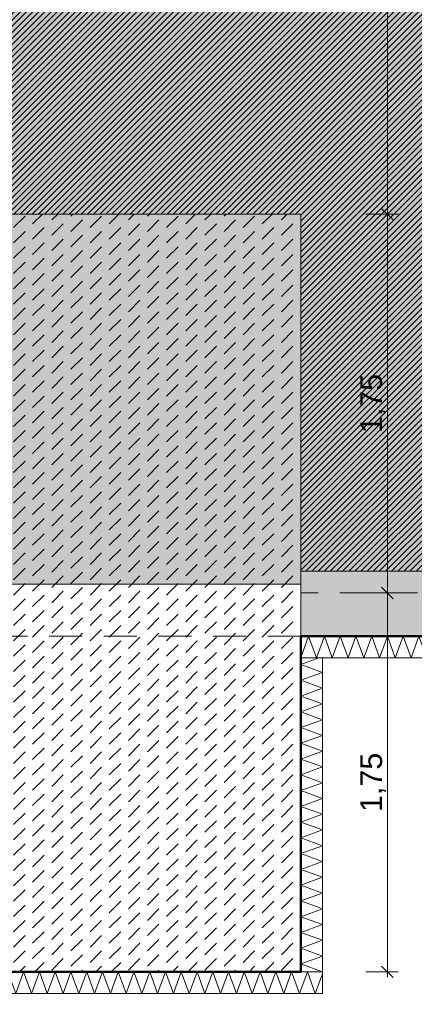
# Model space of a CAD drawing. Header units: metres. Extents: x -273 to 6, y -183 to 13.
# Tile 121 of 256: x -114.17 to -112.35, y -41.35 to -36.8. Entities that reach past the tile are written whole.
import ezdxf

# ---------------------------------------------------------------- set-up
doc = ezdxf.new("R2010")
doc.units = ezdxf.units.M
doc.header["$LTSCALE"] = 0.05
doc.header["$PDMODE"] = 1
doc.header["$PDSIZE"] = -2
doc.linetypes.add('ISO-02 Strichlinie', pattern=[3.81, 3.048, -0.762])
doc.linetypes.add('Linienart-53', pattern=[5.291531, 3.175, -1.058062, 0.352704, -0.705764])
doc.layers.get('0').update_dxf_attribs({"lineweight": 25})
for name, color, linetype, lineweight, true_color in [('00 -Bauelemente -Beton unbewehrt', 7, 'Continuous', 9, 0xf7e06e), ('00 -Bauelemente -Dämmung innen', 7, 'Continuous', 9, 0xff7fe6), ('30 -32 Gründung- 2 Flachgründungen u. Bodenplatten', 7, 'Continuous', 9, 0xff6633), ('30 -32 Gründung-4 Frostschürze', 7, 'Continuous', 9, 0x66aaff), ('70 -72 Beschriftung- 1 Beschriftung allgemein', 7, 'Continuous', 9, 0xff6633), ('70 -76 Bemaßung- 2 Allgemein', 7, 'Continuous', 5, 0x6666cc)]:
    doc.layers.add(name, color=color, linetype=linetype, lineweight=lineweight, true_color=true_color)
doc.layers.add('70 -71 Achsen- 1 Gebäudeachsen', color=7, linetype='Linienart-53', lineweight=18)
doc.layers.add('Keine', color=7, linetype='Continuous', lineweight=9)
doc.styles.add('Arial', font='arial.ttf')
doc.dimstyles.new('k+k_klein', dxfattribs={"dimtxt": 0.100689, "dimasz": 0.05302, "dimexe": 0.05, "dimexo": 0.15, "dimgap": 0.005, "dimtad": 1, "dimdec": 3, "dimtxsty": 'Arial', "dimblk": 'VW_SLASH-2', "dimblk1": 'VW_SLASH-2', "dimblk2": 'VW_SLASH-2', "dimcen": 0, "dimdle": 0.025, "dimadec": 3, "dimazin": 0, "dimtfac": 0.75, "dimtdec": 3, "dimtix": 1, "dimtmove": 0, "dimatfit": 0, "dimldrblk": 'VW_FILLEDARROW', "dimfxl": 0.1, "dimfxlon": 1, "dimfrac": 2, "dimtolj": 1, "dimarcsym": 0})

# ---------------------------------------------------------------- blocks, each defined once
blk = doc.blocks.new('_Achsen (3D)')
at = {"layer": '70 -71 Achsen- 1 Gebäudeachsen', "transparency": 33554687}
blk.add_line((-179.668, -39.447), (3.826, -39.447), dxfattribs=at)
blk = doc.blocks.new('Gruppe-464')
at = {"color": 255, "linetype": 'Continuous', "lineweight": 5}
blk.add_wipeout([(-112.871, -39.747), (-108.771, -39.747), (-108.771, -39.647), (-112.871, -39.647)], dxfattribs=at).dxf.layer = '00 -Bauelemente -Dämmung innen'
blk = doc.blocks.new('Gruppe-465')
at = {"layer": '00 -Bauelemente -Dämmung innen', "color": 7, "transparency": 33554687, "flags": 128}
blk.add_lwpolyline([(-112.871, -39.747), (-112.8346, -39.647), (-112.7982, -39.747), (-112.7618, -39.647), (-112.7254, -39.747), (-112.689, -39.647), (-112.6526, -39.747), (-112.6162, -39.647), (-112.5798, -39.747), (-112.5434, -39.647), (-112.507, -39.747), (-112.4706, -39.647), (-112.4342, -39.747), (-112.3978, -39.647), (-112.3614, -39.747), (-112.325, -39.647), (-112.2886, -39.747), (-112.2523, -39.647), (-112.2159, -39.747), (-112.1795, -39.647), (-112.1431, -39.747), (-112.1067, -39.647), (-112.0703, -39.747), (-112.0339, -39.647), (-111.9975, -39.747), (-111.9611, -39.647), (-111.9247, -39.747), (-111.8883, -39.647), (-111.8519, -39.747), (-111.8155, -39.647), (-111.7791, -39.747), (-111.7427, -39.647), (-111.7063, -39.747), (-111.6699, -39.647), (-111.6335, -39.747), (-111.5971, -39.647), (-111.5607, -39.747), (-111.5243, -39.647), (-111.4879, -39.747), (-111.4515, -39.647), (-111.4151, -39.747), (-111.3787, -39.647), (-111.3423, -39.747), (-111.3059, -39.647), (-111.2695, -39.747), (-111.2331, -39.647), (-111.1967, -39.747), (-111.1603, -39.647), (-111.1239, -39.747), (-111.0875, -39.647), (-111.0511, -39.747), (-111.0148, -39.647), (-110.9784, -39.747), (-110.942, -39.647), (-110.9056, -39.747), (-110.8692, -39.647), (-110.8328, -39.747), (-110.7964, -39.647), (-110.76, -39.747), (-110.7236, -39.647), (-110.6872, -39.747), (-110.6508, -39.647), (-110.6144, -39.747), (-110.578, -39.647), (-110.5416, -39.747), (-110.5052, -39.647), (-110.4688, -39.747), (-110.4324, -39.647), (-110.396, -39.747), (-110.3596, -39.647), (-110.3232, -39.747), (-110.2868, -39.647), (-110.2504, -39.747), (-110.214, -39.647), (-110.1776, -39.747), (-110.1412, -39.647), (-110.1048, -39.747), (-110.0684, -39.647), (-110.032, -39.747), (-109.9956, -39.647), (-109.9592, -39.747), (-109.9228, -39.647), (-109.8864, -39.747), (-109.85, -39.647), (-109.8136, -39.747), (-109.7773, -39.647), (-109.7409, -39.747), (-109.7045, -39.647), (-109.6681, -39.747), (-109.6317, -39.647), (-109.5953, -39.747), (-109.5589, -39.647), (-109.5225, -39.747), (-109.4861, -39.647), (-109.4497, -39.747), (-109.4133, -39.647), (-109.3769, -39.747), (-109.3405, -39.647), (-109.3041, -39.747), (-109.2677, -39.647), (-109.2313, -39.747), (-109.1949, -39.647), (-109.1585, -39.747), (-109.1221, -39.647), (-109.0857, -39.747), (-109.0493, -39.647), (-109.0129, -39.747), (-108.9765, -39.647), (-108.9401, -39.747), (-108.9037, -39.647), (-108.8673, -39.747), (-108.8309, -39.647), (-108.7945, -39.747), (-108.771, -39.6824)], dxfattribs=at)
blk = doc.blocks.new('Gruppe-466')
at = {"layer": '00 -Bauelemente -Dämmung innen', "color": 7, "linetype": 'Continuous', "lineweight": 9, "transparency": 33554687}
blk.add_line((-112.871, -39.647), (-112.871, -39.747), dxfattribs=at)
blk = doc.blocks.new('Gruppe-467')
at = {"layer": '00 -Bauelemente -Dämmung innen', "color": 7, "linetype": 'Continuous', "lineweight": 9, "transparency": 33554687}
blk.add_line((-108.771, -39.747), (-108.771, -39.647), dxfattribs=at)
blk = doc.blocks.new('Gruppe-468')
at = {"color": 7, "transparency": 33554687}
for name in ['Gruppe-466', 'Gruppe-467']:
    blk.add_blockref(name, (0, 0), dxfattribs=at)
blk = doc.blocks.new('Gruppe-469')
at = {"layer": '00 -Bauelemente -Dämmung innen', "color": 7, "linetype": 'Continuous', "lineweight": 9, "transparency": 33554687}
blk.add_line((-108.771, -39.647), (-112.871, -39.647), dxfattribs=at)
blk = doc.blocks.new('Gruppe-470')
at = {"layer": '00 -Bauelemente -Dämmung innen', "color": 7, "linetype": 'Continuous', "lineweight": 9, "transparency": 33554687}
blk.add_line((-112.871, -39.747), (-108.771, -39.747), dxfattribs=at)
blk = doc.blocks.new('Gruppe-471')
at = {"color": 7, "transparency": 33554687}
for name in ['Gruppe-469', 'Gruppe-470']:
    blk.add_blockref(name, (0, 0), dxfattribs=at)
blk = doc.blocks.new('Gruppe-472')
at = {"layer": '00 -Bauelemente -Dämmung innen', "color": 7}
blk.add_blockref('Gruppe-464', (0, 0), dxfattribs=at)
at = {"color": 7, "transparency": 33554687}
for name in ['Gruppe-468', 'Gruppe-471']:
    blk.add_blockref(name, (0, 0), dxfattribs=at)
at = {"layer": '00 -Bauelemente -Dämmung innen', "color": 7, "transparency": 33554687}
blk.add_blockref('Gruppe-465', (0, 0), dxfattribs=at)
blk = doc.blocks.new('Gruppe-473')
at = {"layer": '00 -Bauelemente -Dämmung innen', "color": 7, "transparency": 33554687}
blk.add_blockref('Gruppe-472', (0, 0), dxfattribs=at)
at = {"layer": '00 -Bauelemente -Dämmung innen', "color": 0, "flags": 1}
for tag in ['prm0_value', 'prm1_value', 'prm2_value', 'prm3_value', 'prm4_value', 'prm5_value', 'prm6_value', 'IFC_UUID', 'instanceID', 'prm0_name', 'prm0_type', 'prm1_name', 'prm1_type', 'prm2_name', 'prm2_type', 'prm3_name', 'prm3_type', 'prm4_name', 'prm4_type', 'prm5_name', 'prm5_type', 'prm6_name', 'prm6_type']:
    blk.add_attdef(tag, (-112.871, -39.747), '', height=0.00018, dxfattribs=at)
blk = doc.blocks.new('Gruppe-1654')
at = {"color": 255, "linetype": 'Continuous', "lineweight": 5}
blk.add_wipeout([(-112.771, -41.197), (-112.771, -39.747), (-112.871, -39.747), (-112.871, -41.197)], dxfattribs=at).dxf.layer = '00 -Bauelemente -Dämmung innen'
blk = doc.blocks.new('Gruppe-1655')
at = {"layer": '00 -Bauelemente -Dämmung innen', "color": 7, "transparency": 33554687, "flags": 128}
blk.add_lwpolyline([(-112.771, -41.197), (-112.871, -41.1606), (-112.771, -41.1242), (-112.871, -41.0879), (-112.771, -41.0515), (-112.871, -41.0151), (-112.771, -40.9787), (-112.871, -40.9423), (-112.771, -40.9059), (-112.871, -40.8695), (-112.771, -40.8331), (-112.871, -40.7967), (-112.771, -40.7603), (-112.871, -40.7239), (-112.771, -40.6875), (-112.871, -40.6511), (-112.771, -40.6147), (-112.871, -40.5783), (-112.771, -40.5419), (-112.871, -40.5055), (-112.771, -40.4691), (-112.871, -40.4327), (-112.771, -40.3963), (-112.871, -40.3599), (-112.771, -40.3235), (-112.871, -40.2871), (-112.771, -40.2507), (-112.871, -40.2143), (-112.771, -40.1779), (-112.871, -40.1415), (-112.771, -40.1051), (-112.871, -40.0687), (-112.771, -40.0323), (-112.871, -39.9959), (-112.771, -39.9595), (-112.871, -39.9231), (-112.771, -39.8867), (-112.871, -39.8504), (-112.771, -39.814), (-112.871, -39.7776), (-112.7872, -39.747)], dxfattribs=at)
blk = doc.blocks.new('Gruppe-1656')
at = {"layer": '00 -Bauelemente -Dämmung innen', "color": 7, "linetype": 'Continuous', "lineweight": 9, "transparency": 33554687}
blk.add_line((-112.871, -41.197), (-112.771, -41.197), dxfattribs=at)
blk = doc.blocks.new('Gruppe-1657')
at = {"layer": '00 -Bauelemente -Dämmung innen', "color": 7, "linetype": 'Continuous', "lineweight": 9, "transparency": 33554687}
blk.add_line((-112.771, -39.747), (-112.871, -39.747), dxfattribs=at)
blk = doc.blocks.new('Gruppe-1658')
at = {"color": 7, "transparency": 33554687}
for name in ['Gruppe-1657', 'Gruppe-1656']:
    blk.add_blockref(name, (0, 0), dxfattribs=at)
blk = doc.blocks.new('Gruppe-1659')
at = {"layer": '00 -Bauelemente -Dämmung innen', "color": 7, "linetype": 'Continuous', "lineweight": 9, "transparency": 33554687}
blk.add_line((-112.871, -39.747), (-112.871, -41.197), dxfattribs=at)
blk = doc.blocks.new('Gruppe-1660')
at = {"layer": '00 -Bauelemente -Dämmung innen', "color": 7, "linetype": 'Continuous', "lineweight": 9, "transparency": 33554687}
blk.add_line((-112.771, -41.197), (-112.771, -39.747), dxfattribs=at)
blk = doc.blocks.new('Gruppe-1661')
at = {"color": 7, "transparency": 33554687}
for name in ['Gruppe-1659', 'Gruppe-1660']:
    blk.add_blockref(name, (0, 0), dxfattribs=at)
blk = doc.blocks.new('Gruppe-1662')
at = {"layer": '00 -Bauelemente -Dämmung innen', "color": 7}
blk.add_blockref('Gruppe-1654', (0, 0), dxfattribs=at)
at = {"color": 7, "transparency": 33554687}
for name in ['Gruppe-1658', 'Gruppe-1661']:
    blk.add_blockref(name, (0, 0), dxfattribs=at)
at = {"layer": '00 -Bauelemente -Dämmung innen', "color": 7, "transparency": 33554687}
blk.add_blockref('Gruppe-1655', (0, 0), dxfattribs=at)
blk = doc.blocks.new('Gruppe-1663')
at = {"layer": '00 -Bauelemente -Dämmung innen', "color": 7, "transparency": 33554687}
blk.add_blockref('Gruppe-1662', (0, 0), dxfattribs=at)
at = {"layer": '00 -Bauelemente -Dämmung innen', "color": 0, "flags": 1}
for tag in ['prm0_value', 'prm1_value', 'prm2_value', 'prm3_value', 'prm4_value', 'prm5_value', 'prm6_value', 'IFC_UUID', 'instanceID', 'prm0_name', 'prm0_type', 'prm1_name', 'prm1_type', 'prm2_name', 'prm2_type', 'prm3_name', 'prm3_type', 'prm4_name', 'prm4_type', 'prm5_name', 'prm5_type', 'prm6_name', 'prm6_type']:
    blk.add_attdef(tag, (-112.871, -41.197), '', height=0.00018, dxfattribs=at)
blk = doc.blocks.new('Gruppe-1664')
at = {"color": 255, "linetype": 'Continuous', "lineweight": 5}
blk.add_wipeout([(-116.371, -41.297), (-112.771, -41.297), (-112.771, -41.197), (-116.371, -41.197)], dxfattribs=at).dxf.layer = '00 -Bauelemente -Dämmung innen'
blk = doc.blocks.new('Gruppe-1665')
at = {"layer": '00 -Bauelemente -Dämmung innen', "color": 7, "transparency": 33554687, "flags": 128}
blk.add_lwpolyline([(-116.371, -41.297), (-116.3346, -41.197), (-116.2982, -41.297), (-116.2618, -41.197), (-116.2254, -41.297), (-116.189, -41.197), (-116.1526, -41.297), (-116.1162, -41.197), (-116.0798, -41.297), (-116.0434, -41.197), (-116.007, -41.297), (-115.9706, -41.197), (-115.9342, -41.297), (-115.8978, -41.197), (-115.8614, -41.297), (-115.825, -41.197), (-115.7886, -41.297), (-115.7523, -41.197), (-115.7159, -41.297), (-115.6795, -41.197), (-115.6431, -41.297), (-115.6067, -41.197), (-115.5703, -41.297), (-115.5339, -41.197), (-115.4975, -41.297), (-115.4611, -41.197), (-115.4247, -41.297), (-115.3883, -41.197), (-115.3519, -41.297), (-115.3155, -41.197), (-115.2791, -41.297), (-115.2427, -41.197), (-115.2063, -41.297), (-115.1699, -41.197), (-115.1335, -41.297), (-115.0971, -41.197), (-115.0607, -41.297), (-115.0243, -41.197), (-114.9879, -41.297), (-114.9515, -41.197), (-114.9151, -41.297), (-114.8787, -41.197), (-114.8423, -41.297), (-114.8059, -41.197), (-114.7695, -41.297), (-114.7331, -41.197), (-114.6967, -41.297), (-114.6603, -41.197), (-114.6239, -41.297), (-114.5875, -41.197), (-114.5511, -41.297), (-114.5148, -41.197), (-114.4784, -41.297), (-114.442, -41.197), (-114.4056, -41.297), (-114.3692, -41.197), (-114.3328, -41.297), (-114.2964, -41.197), (-114.26, -41.297), (-114.2236, -41.197), (-114.1872, -41.297), (-114.1508, -41.197), (-114.1144, -41.297), (-114.078, -41.197), (-114.0416, -41.297), (-114.0052, -41.197), (-113.9688, -41.297), (-113.9324, -41.197), (-113.896, -41.297), (-113.8596, -41.197), (-113.8232, -41.297), (-113.7868, -41.197), (-113.7504, -41.297), (-113.714, -41.197), (-113.6776, -41.297), (-113.6412, -41.197), (-113.6048, -41.297), (-113.5684, -41.197), (-113.532, -41.297), (-113.4956, -41.197), (-113.4592, -41.297), (-113.4228, -41.197), (-113.3864, -41.297), (-113.35, -41.197), (-113.3136, -41.297), (-113.2773, -41.197), (-113.2409, -41.297), (-113.2045, -41.197), (-113.1681, -41.297), (-113.1317, -41.197), (-113.0953, -41.297), (-113.0589, -41.197), (-113.0225, -41.297), (-112.9861, -41.197), (-112.9497, -41.297), (-112.9133, -41.197), (-112.8769, -41.297), (-112.8405, -41.197), (-112.8041, -41.297), (-112.771, -41.2061)], dxfattribs=at)
blk = doc.blocks.new('Gruppe-1666')
at = {"layer": '00 -Bauelemente -Dämmung innen', "color": 7, "linetype": 'Continuous', "lineweight": 9, "transparency": 33554687}
blk.add_line((-116.371, -41.197), (-116.371, -41.297), dxfattribs=at)
blk = doc.blocks.new('Gruppe-1667')
at = {"layer": '00 -Bauelemente -Dämmung innen', "color": 7, "linetype": 'Continuous', "lineweight": 9, "transparency": 33554687}
blk.add_line((-112.771, -41.297), (-112.771, -41.197), dxfattribs=at)
blk = doc.blocks.new('Gruppe-1668')
at = {"color": 7, "transparency": 33554687}
for name in ['Gruppe-1666', 'Gruppe-1667']:
    blk.add_blockref(name, (0, 0), dxfattribs=at)
blk = doc.blocks.new('Gruppe-1669')
at = {"layer": '00 -Bauelemente -Dämmung innen', "color": 7, "linetype": 'Continuous', "lineweight": 9, "transparency": 33554687}
blk.add_line((-112.771, -41.197), (-116.371, -41.197), dxfattribs=at)
blk = doc.blocks.new('Gruppe-1670')
at = {"layer": '00 -Bauelemente -Dämmung innen', "color": 7, "linetype": 'Continuous', "lineweight": 9, "transparency": 33554687}
blk.add_line((-116.371, -41.297), (-112.771, -41.297), dxfattribs=at)
blk = doc.blocks.new('Gruppe-1671')
at = {"color": 7, "transparency": 33554687}
for name in ['Gruppe-1669', 'Gruppe-1670']:
    blk.add_blockref(name, (0, 0), dxfattribs=at)
blk = doc.blocks.new('Gruppe-1672')
at = {"layer": '00 -Bauelemente -Dämmung innen', "color": 7}
blk.add_blockref('Gruppe-1664', (0, 0), dxfattribs=at)
at = {"color": 7, "transparency": 33554687}
for name in ['Gruppe-1668', 'Gruppe-1671']:
    blk.add_blockref(name, (0, 0), dxfattribs=at)
at = {"layer": '00 -Bauelemente -Dämmung innen', "color": 7, "transparency": 33554687}
blk.add_blockref('Gruppe-1665', (0, 0), dxfattribs=at)
blk = doc.blocks.new('Gruppe-1673')
at = {"layer": '00 -Bauelemente -Dämmung innen', "color": 7, "transparency": 33554687}
blk.add_blockref('Gruppe-1672', (0, 0), dxfattribs=at)
at = {"layer": '00 -Bauelemente -Dämmung innen', "color": 0, "flags": 1}
for tag in ['prm0_value', 'prm1_value', 'prm2_value', 'prm3_value', 'prm4_value', 'prm5_value', 'prm6_value', 'IFC_UUID', 'instanceID', 'prm0_name', 'prm0_type', 'prm1_name', 'prm1_type', 'prm2_name', 'prm2_type', 'prm3_name', 'prm3_type', 'prm4_name', 'prm4_type', 'prm5_name', 'prm5_type', 'prm6_name', 'prm6_type']:
    blk.add_attdef(tag, (-116.371, -41.297), '', height=0.00018, dxfattribs=at)
blk = doc.blocks.new('Gruppe-2111')
at = {"layer": '30 -32 Gründung- 2 Flachgründungen u. Bodenplatten', "flags": 128}
blk.add_lwpolyline([(-116.371, -37.697), (-112.871, -37.697), (-112.871, -41.197), (-116.371, -41.197)], close=True, dxfattribs=at)
at = {"color": 255}
for points in [[(-116.171, -38.0593), (-115.2426, -38.0593), (-115.2426, -37.897), (-116.171, -37.897)], [(-116.171, -38.6273), (-114.9249, -38.6273), (-114.9249, -38.1405), (-116.171, -38.1405)]]:
    blk.add_wipeout(points, dxfattribs=at).dxf.layer = '70 -72 Beschriftung- 1 Beschriftung allgemein'
at = {"layer": '70 -72 Beschriftung- 1 Beschriftung allgemein', "char_height": 0.100689, "attachment_point": 1, "line_spacing_factor": 0.970891, "style": 'Arial'}
for s, insert in [('EF 3,50/3,50m', (-116.171, -37.9241)), ('OK innen=-0,205m\\POK außen=-0,455m\\PUK=-1,455m', (-116.171, -38.1675))]:
    blk.add_mtext(s, dxfattribs=dict(at, insert=insert))
blk = doc.blocks.new('_FU_2D LP5 (2D)')
at = {"color": 255}
blk.add_wipeout([(-116.37099996, -37.69704198), (-112.87099996, -37.69704198), (-112.87099996, -41.19704198), (-116.37099996, -41.19704198)], dxfattribs=at).dxf.layer = '00 -Bauelemente -Beton unbewehrt'
at = {"layer": '00 -Bauelemente -Beton unbewehrt', "linetype": 'Continuous', "lineweight": 9}
h = blk.add_hatch(dxfattribs=at)
h.set_pattern_fill('Unbew_ Beton1 1mm SRF', style=0, pattern_type=2)
h.set_pattern_definition([(45, (0, 0), (0.088388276, 0.01767774), [0.075, -0.05])])
h.paths.add_polyline_path([(-116.37099996, -37.69704198), (-112.87099996, -37.69704198), (-112.87099996, -41.19704198), (-116.37099996, -41.19704198)])
at = {"layer": '70 -72 Beschriftung- 1 Beschriftung allgemein', "linetype": 'Continuous', "lineweight": 0, "transparency": 33554493}
blk.add_hatch(color=54, dxfattribs=at).paths.add_polyline_path([(-116.37099996, -37.69704198), (-112.87099996, -37.69704198), (-112.87099996, -39.40704198), (-116.37099996, -39.40704198)])
at = {"layer": '00 -Bauelemente -Beton unbewehrt', "flags": 128}
blk.add_lwpolyline([(-116.37099996, -37.69704198), (-112.87099996, -37.69704198), (-112.87099996, -41.19704198), (-116.37099996, -41.19704198)], close=True, dxfattribs=at)
at = {"layer": '70 -72 Beschriftung- 1 Beschriftung allgemein', "flags": 128}
blk.add_lwpolyline([(-116.37099996, -37.69704198), (-112.87099996, -37.69704198), (-112.87099996, -39.40704198), (-116.37099996, -39.40704198)], close=True, dxfattribs=at)
at = {"layer": '00 -Bauelemente -Dämmung innen', "color": 7}
blk.add_blockref('Gruppe-473', (0, 0), dxfattribs=at)
blk.add_blockref('Gruppe-1663', (0, 0), dxfattribs=at)
blk.add_blockref('Gruppe-1673', (0, 0), dxfattribs=at)
at = {"layer": '30 -32 Gründung- 2 Flachgründungen u. Bodenplatten', "color": 7}
blk.add_blockref('Gruppe-2111', (0, 0), dxfattribs=at)
at = {"layer": '30 -32 Gründung-4 Frostschürze', "linetype": 'Continuous', "lineweight": 0, "transparency": 33554534}
blk.add_hatch(color=161, dxfattribs=at).paths.add_polyline_path([(-108.77099996, -39.64704198), (-112.87099996, -39.64704198), (-112.87099996, -39.34704198), (-108.77099996, -39.34704198)])
at = {"layer": 'Keine', "linetype": 'Continuous', "lineweight": 0, "transparency": 33554511}
blk.add_hatch(color=43, dxfattribs=at).paths.add_polyline_path([(-159.62099996, -12.44704198), (-159.62099996, -39.34704198), (-154.37099996, -39.34704198), (-154.37099996, -37.69704198), (-150.87099996, -37.69704198), (-150.87099996, -39.34704198), (-146.77099996, -39.34704198), (-146.77099996, -37.69704198), (-143.27099996, -37.69704198), (-143.27099996, -39.34704198), (-139.17099996, -39.34704198), (-139.17099996, -37.69704198), (-135.67099996, -37.69704198), (-135.67099996, -39.34704198), (-131.57099996, -39.34704198), (-131.57099996, -37.69704198), (-128.07099996, -37.69704198), (-128.07099996, -39.34704198), (-123.97099996, -39.34704198), (-123.97099996, -37.69704198), (-120.47099996, -37.69704198), (-120.47099996, -39.34704198), (-116.37099996, -39.34704198), (-116.37099996, -37.69704198), (-112.87099996, -37.69704198), (-112.87099996, -39.34704198), (-108.77099996, -39.34704198), (-108.77099996, -37.69704198), (-105.27099996, -37.69704198), (-105.27099996, -39.34704198), (-100.02099996, -39.34704198), (-100.02099996, -12.44704198)])
at = {"layer": 'Keine', "linetype": 'Continuous', "lineweight": 18, "transparency": 33554511}
h = blk.add_hatch(dxfattribs=at)
h.set_pattern_fill('Schraffur rosa', color=211, style=0, pattern_type=2)
h.set_pattern_definition([(45, (-163.679892, -17.715123), (0.0141421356, -0.0141421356), [])])
h.paths.add_polyline_path([(-159.62099996, -12.44704198), (-159.62099996, -39.34704198), (-154.37099996, -39.34704198), (-154.37099996, -37.69704198), (-150.87099996, -37.69704198), (-150.87099996, -39.34704198), (-146.77099996, -39.34704198), (-146.77099996, -37.69704198), (-143.27099996, -37.69704198), (-143.27099996, -39.34704198), (-139.17099996, -39.34704198), (-139.17099996, -37.69704198), (-135.67099996, -37.69704198), (-135.67099996, -39.34704198), (-131.57099996, -39.34704198), (-131.57099996, -37.69704198), (-128.07099996, -37.69704198), (-128.07099996, -39.34704198), (-123.97099996, -39.34704198), (-123.97099996, -37.69704198), (-120.47099996, -37.69704198), (-120.47099996, -39.34704198), (-116.37099996, -39.34704198), (-116.37099996, -37.69704198), (-112.87099996, -37.69704198), (-112.87099996, -39.34704198), (-108.77099996, -39.34704198), (-108.77099996, -37.69704198), (-105.27099996, -37.69704198), (-105.27099996, -39.34704198), (-100.02099996, -39.34704198), (-100.02099996, -12.44704198)])
at = {"layer": '30 -32 Gründung- 2 Flachgründungen u. Bodenplatten', "linetype": 'ISO-02 Strichlinie'}
blk.add_line((-112.87099996, -39.64704198), (-116.37099996, -39.64704198), dxfattribs=at)
at = {"layer": '30 -32 Gründung-4 Frostschürze', "flags": 128}
blk.add_lwpolyline([(-108.77099996, -39.64704198), (-112.87099996, -39.64704198), (-112.87099996, -39.34704198), (-108.77099996, -39.34704198)], close=True, dxfattribs=at)
at = {"layer": '70 -72 Beschriftung- 1 Beschriftung allgemein', "color": 103, "lineweight": 50, "true_color": 0x66cc7f, "flags": 128}
blk.add_lwpolyline([(-116.37099996, -39.64704198), (-116.37099996, -41.19704198), (-112.87099996, -41.19704198), (-112.87099996, -39.64704198), (-108.77099996, -39.64704198), (-108.77099996, -41.19704198), (-105.27099996, -41.19704198), (-105.27099996, -39.64704198), (-100.02099996, -39.64704198), (-100.02099996, -40.04704198), (-98.82099996, -40.04704198), (-98.82099996, -34.39704198), (-75.67099996, -34.39704198)], dxfattribs=at)
at = {"layer": 'Keine', "flags": 128}
blk.add_lwpolyline([(-135.67099996, -39.34704198), (-131.57099996, -39.34704198), (-131.57099996, -37.69704198), (-128.07099996, -37.69704198), (-128.07099996, -39.34704198), (-123.97099996, -39.34704198), (-123.97099996, -37.69704198), (-120.47099996, -37.69704198), (-120.47099996, -39.34704198), (-116.37099996, -39.34704198), (-116.37099996, -37.69704198), (-112.87099996, -37.69704198), (-112.87099996, -39.34704198), (-108.77099996, -39.34704198), (-108.77099996, -37.69704198), (-105.27099996, -37.69704198), (-105.27099996, -39.34704198), (-100.02099996, -39.34704198), (-100.02099996, -12.44704198), (-159.62099996, -12.44704198)], dxfattribs=at)
blk.add_lwpolyline([(-135.67099996, -39.34704198), (-131.57099996, -39.34704198), (-131.57099996, -37.69704198), (-128.07099996, -37.69704198), (-128.07099996, -39.34704198), (-123.97099996, -39.34704198), (-123.97099996, -37.69704198), (-120.47099996, -37.69704198), (-120.47099996, -39.34704198), (-116.37099996, -39.34704198), (-116.37099996, -37.69704198), (-112.87099996, -37.69704198), (-112.87099996, -39.34704198), (-108.77099996, -39.34704198), (-108.77099996, -37.69704198), (-105.27099996, -37.69704198), (-105.27099996, -39.34704198), (-100.02099996, -39.34704198), (-100.02099996, -12.44704198), (-159.62099996, -12.44704198)], dxfattribs=at)
blk = doc.blocks.new('VW_SLASH-2')
at = {"color": 0, "linetype": 'ByBlock', "lineweight": -2, "transparency": 16777216}
blk.add_line((0.472, 0), (-1, 0), dxfattribs=at)
at = {"color": 0, "lineweight": 5, "transparency": 16777216, "flags": 128}
blk.add_lwpolyline([(0.5, 0.5), (-0.5, -0.5)], dxfattribs=at)
blk = doc.blocks.new('*D2908')
at = {"layer": '70 -76 Bemaßung- 2 Allgemein', "color": 0, "lineweight": -2}
for p, q in [((-112.871, -44.172), (-112.871, -44.322)), ((-112.924, -44.272), (-114.568, -44.272)), ((-114.621, -44.422), (-114.621, -44.322))]:
    blk.add_line(p, q, dxfattribs=at)
at = {"layer": 'Defpoints', "color": 0}
for p in [(-112.871, -39.347), (-114.621, -44.272), (-114.621, -44.272)]:
    blk.add_point(p, dxfattribs=at)
at = {"layer": '70 -76 Bemaßung- 2 Allgemein', "color": 0, "lineweight": -2, "xscale": 0.05302001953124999, "yscale": 0.05302001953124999, "zscale": 0.05302001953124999, "rotation": 180}
blk.add_blockref('VW_SLASH-2', (-114.621, -44.272), dxfattribs=at)
at = {"layer": '70 -76 Bemaßung- 2 Allgemein', "color": 0, "lineweight": -2, "xscale": 0.05302001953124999, "yscale": 0.05302001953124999, "zscale": 0.05302001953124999}
blk.add_blockref('VW_SLASH-2', (-112.871, -44.272), dxfattribs=at)
at = {"layer": '70 -76 Bemaßung- 2 Allgemein', "color": 0, "insert": (-113.746, -44.2066), "char_height": 0.10069, "attachment_point": 5, "style": 'Arial'}
blk.add_mtext('\\A1;1,75', dxfattribs=at)
blk = doc.blocks.new('VW_FILLEDARROW')
at = {"linetype": 'Continuous', "lineweight": 0, "transparency": 16777216}
blk.add_hatch(color=0, dxfattribs=at).paths.add_polyline_path([(-2.829, 0.758), (0, 0), (-2.829, -0.758)])
at = {"color": 0, "lineweight": 5, "transparency": 16777216, "flags": 128}
blk.add_lwpolyline([(-2.829, 0.758), (0, 0), (-2.829, -0.758)], close=True, dxfattribs=at)
blk = doc.blocks.new('*D2909')
at = {"layer": '70 -76 Bemaßung- 2 Allgemein', "color": 0, "lineweight": -2}
for p, q in [((-112.871, -44.172), (-112.871, -44.322)), ((-108.771, -44.172), (-108.771, -44.322)), ((-108.824, -44.272), (-112.818, -44.272))]:
    blk.add_line(p, q, dxfattribs=at)
at = {"layer": 'Defpoints', "color": 0}
for p in [(-112.871, -39.347), (-108.771, -39.347), (-112.871, -44.272)]:
    blk.add_point(p, dxfattribs=at)
at = {"layer": '70 -76 Bemaßung- 2 Allgemein', "color": 0, "lineweight": -2, "xscale": 0.05302001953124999, "yscale": 0.05302001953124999, "zscale": 0.05302001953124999, "rotation": 180}
blk.add_blockref('VW_SLASH-2', (-112.871, -44.272), dxfattribs=at)
at = {"layer": '70 -76 Bemaßung- 2 Allgemein', "color": 0, "lineweight": -2, "xscale": 0.05302001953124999, "yscale": 0.05302001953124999, "zscale": 0.05302001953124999}
blk.add_blockref('VW_SLASH-2', (-108.771, -44.272), dxfattribs=at)
at = {"layer": '70 -76 Bemaßung- 2 Allgemein', "color": 0, "insert": (-110.821, -44.2066), "char_height": 0.10069, "attachment_point": 5, "style": 'Arial'}
blk.add_mtext('\\A1;4,10', dxfattribs=at)
blk = doc.blocks.new('*D3101')
at = {"layer": '70 -76 Bemaßung- 2 Allgemein', "color": 0, "lineweight": -2}
for p, q in [((-114.621, -43.672), (-114.621, -43.822)), ((-112.871, -43.672), (-112.871, -43.822)), ((-112.924, -43.772), (-114.568, -43.772))]:
    blk.add_line(p, q, dxfattribs=at)
at = {"layer": 'Defpoints', "color": 0}
for p in [(-114.621, -41.197), (-112.871, -41.197), (-114.621, -43.772)]:
    blk.add_point(p, dxfattribs=at)
at = {"layer": '70 -76 Bemaßung- 2 Allgemein', "color": 0, "lineweight": -2, "xscale": 0.05302001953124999, "yscale": 0.05302001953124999, "zscale": 0.05302001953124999, "rotation": 180}
blk.add_blockref('VW_SLASH-2', (-114.621, -43.772), dxfattribs=at)
at = {"layer": '70 -76 Bemaßung- 2 Allgemein', "color": 0, "lineweight": -2, "xscale": 0.05302001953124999, "yscale": 0.05302001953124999, "zscale": 0.05302001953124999}
blk.add_blockref('VW_SLASH-2', (-112.871, -43.772), dxfattribs=at)
at = {"layer": '70 -76 Bemaßung- 2 Allgemein', "color": 0, "insert": (-113.746, -43.7066), "char_height": 0.10069, "attachment_point": 5, "style": 'Arial'}
blk.add_mtext('\\A1;1,75', dxfattribs=at)
blk = doc.blocks.new('*D3102')
at = {"layer": '70 -76 Bemaßung- 2 Allgemein', "color": 0, "lineweight": -2}
for p, q in [((-112.871, -43.672), (-112.871, -43.822)), ((-112.771, -43.672), (-112.771, -43.822)), ((-112.924, -43.772), (-112.977, -43.772)), ((-112.771, -43.772), (-112.871, -43.772)), ((-112.718, -43.772), (-112.665, -43.772))]:
    blk.add_line(p, q, dxfattribs=at)
at = {"layer": 'Defpoints', "color": 0}
for p in [(-112.871, -41.197), (-112.771, -41.297), (-112.871, -43.772)]:
    blk.add_point(p, dxfattribs=at)
at = {"layer": '70 -76 Bemaßung- 2 Allgemein', "color": 0, "lineweight": -2, "xscale": 0.05302001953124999, "yscale": 0.05302001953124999, "zscale": 0.05302001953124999}
blk.add_blockref('VW_SLASH-2', (-112.871, -43.772), dxfattribs=at)
at = {"layer": '70 -76 Bemaßung- 2 Allgemein', "color": 0, "lineweight": -2, "xscale": 0.05302001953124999, "yscale": 0.05302001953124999, "zscale": 0.05302001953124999, "rotation": 180}
blk.add_blockref('VW_SLASH-2', (-112.771, -43.772), dxfattribs=at)
at = {"layer": '70 -76 Bemaßung- 2 Allgemein', "color": 0, "insert": (-112.821, -43.9837), "char_height": 0.10069, "attachment_point": 5, "style": 'Arial'}
blk.add_mtext('\\A1;10', dxfattribs=at)
blk = doc.blocks.new('*D3103')
at = {"layer": '70 -76 Bemaßung- 2 Allgemein', "color": 0, "lineweight": -2}
for p, q in [((-112.771, -43.672), (-112.771, -43.822)), ((-108.871, -43.672), (-108.871, -43.822)), ((-108.924, -43.772), (-112.718, -43.772))]:
    blk.add_line(p, q, dxfattribs=at)
at = {"layer": 'Defpoints', "color": 0}
for p in [(-112.771, -41.297), (-108.871, -41.297), (-112.771, -43.772)]:
    blk.add_point(p, dxfattribs=at)
at = {"layer": '70 -76 Bemaßung- 2 Allgemein', "color": 0, "lineweight": -2, "xscale": 0.05302001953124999, "yscale": 0.05302001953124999, "zscale": 0.05302001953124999, "rotation": 180}
blk.add_blockref('VW_SLASH-2', (-112.771, -43.772), dxfattribs=at)
at = {"layer": '70 -76 Bemaßung- 2 Allgemein', "color": 0, "lineweight": -2, "xscale": 0.05302001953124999, "yscale": 0.05302001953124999, "zscale": 0.05302001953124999}
blk.add_blockref('VW_SLASH-2', (-108.871, -43.772), dxfattribs=at)
at = {"layer": '70 -76 Bemaßung- 2 Allgemein', "color": 0, "insert": (-110.821, -43.7066), "char_height": 0.10069, "attachment_point": 5, "style": 'Arial'}
blk.add_mtext('\\A1;3,90', dxfattribs=at)
blk = doc.blocks.new('*D3604')
at = {"layer": '70 -76 Bemaßung- 2 Allgemein', "color": 0, "lineweight": -2}
for p, q in [((-112.571, -12.447), (-112.421, -12.447)), ((-112.471, -37.644), (-112.471, -12.5001)), ((-112.571, -37.697), (-112.421, -37.697))]:
    blk.add_line(p, q, dxfattribs=at)
at = {"layer": 'Defpoints', "color": 0}
for p in [(-113.6194, -12.447), (-112.471, -12.447), (-112.971, -37.697)]:
    blk.add_point(p, dxfattribs=at)
at = {"layer": '70 -76 Bemaßung- 2 Allgemein', "color": 0, "lineweight": -2, "xscale": 0.05302001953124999, "yscale": 0.05302001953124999, "zscale": 0.05302001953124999}
for p, rotation in [((-112.471, -12.447), 90), ((-112.471, -37.697), 270)]:
    blk.add_blockref('VW_SLASH-2', p, dxfattribs=dict(at, rotation=rotation))
at = {"layer": '70 -76 Bemaßung- 2 Allgemein', "color": 0, "insert": (-112.557, -22.5257), "char_height": 0.10069, "attachment_point": 5, "rotation": 90, "style": 'Arial'}
blk.add_mtext('\\A1;25,25', dxfattribs=at)
blk = doc.blocks.new('*D3605')
at = {"layer": '70 -76 Bemaßung- 2 Allgemein', "color": 0, "lineweight": -2}
for p, q in [((-112.571, -37.697), (-112.421, -37.697)), ((-112.471, -39.394), (-112.471, -37.7501)), ((-112.571, -39.447), (-112.421, -39.447))]:
    blk.add_line(p, q, dxfattribs=at)
at = {"layer": 'Defpoints', "color": 0}
for p in [(-112.971, -37.697), (-112.471, -37.697), (-113.4467, -39.447)]:
    blk.add_point(p, dxfattribs=at)
at = {"layer": '70 -76 Bemaßung- 2 Allgemein', "color": 0, "lineweight": -2, "xscale": 0.05302001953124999, "yscale": 0.05302001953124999, "zscale": 0.05302001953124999}
for p, rotation in [((-112.471, -37.697), 90), ((-112.471, -39.447), 270)]:
    blk.add_blockref('VW_SLASH-2', p, dxfattribs=dict(at, rotation=rotation))
at = {"layer": '70 -76 Bemaßung- 2 Allgemein', "color": 0, "insert": (-112.5365, -38.572), "char_height": 0.10069, "attachment_point": 5, "rotation": 90, "style": 'Arial'}
blk.add_mtext('\\A1;1,75', dxfattribs=at)
blk = doc.blocks.new('*D3606')
at = {"layer": '70 -76 Bemaßung- 2 Allgemein', "color": 0, "lineweight": -2}
for p, q in [((-112.571, -39.447), (-112.421, -39.447)), ((-112.471, -41.144), (-112.471, -39.5001)), ((-112.571, -41.197), (-112.421, -41.197))]:
    blk.add_line(p, q, dxfattribs=at)
at = {"layer": 'Defpoints', "color": 0}
for p in [(-113.4467, -39.447), (-112.471, -39.447), (-112.971, -41.197)]:
    blk.add_point(p, dxfattribs=at)
at = {"layer": '70 -76 Bemaßung- 2 Allgemein', "color": 0, "lineweight": -2, "xscale": 0.05302001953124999, "yscale": 0.05302001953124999, "zscale": 0.05302001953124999}
for p, rotation in [((-112.471, -39.447), 90), ((-112.471, -41.197), 270)]:
    blk.add_blockref('VW_SLASH-2', p, dxfattribs=dict(at, rotation=rotation))
at = {"layer": '70 -76 Bemaßung- 2 Allgemein', "color": 0, "insert": (-112.5365, -40.322), "char_height": 0.10069, "attachment_point": 5, "rotation": 90, "style": 'Arial'}
blk.add_mtext('\\A1;1,75', dxfattribs=at)
blk = doc.blocks.new('Gruppe-2787')
at = {"layer": '70 -76 Bemaßung- 2 Allgemein'}
for base, p1, p2, text, picture, middle in [((-114.62099996, -44.27204198), (-112.87099996, -39.34704198), (-114.62099996, -44.27204198), '1,75', '*D2908', (-113.74599996, -44.20657844)), ((-112.87099996, -44.27204198), (-108.77099996, -39.34704198), (-112.87099996, -39.34704198), '4,10', '*D2909', (-110.82099996, -44.20657844))]:
    dim = blk.add_linear_dim(base=base, p1=p1, p2=p2, text=text, dimstyle='k+k_klein', override={"dimtxt": 0.100689, "dimgap": 0.005, "dimdec": 8, "dimpost": '<>', "dimtxsty": 'Arial', "dimtmove": 2}, dxfattribs=at)
    dim.commit()
    dim.dimension.update_dxf_attribs({"geometry": picture, "text_midpoint": middle})
blk = doc.blocks.new('Gruppe-2791')
at = {"layer": '70 -76 Bemaßung- 2 Allgemein'}
for base, p1, p2, text, override, picture, middle in [((-114.62099996, -43.77204198), (-112.87099996, -41.19704198), (-114.62099996, -41.19704198), '1,75', {"dimtxt": 0.100689, "dimgap": 0.005, "dimdec": 8, "dimpost": '<>', "dimtxsty": 'Arial', "dimtmove": 2}, '*D3101', (-113.74599996, -43.70657844)), ((-112.87099996, -43.77204198), (-112.77099996, -41.29704198), (-112.87099996, -41.19704198), '10', {"dimtxt": 0.100689, "dimgap": 0.005, "dimdec": 8, "dimpost": '<>', "dimtxsty": 'Arial', "dimtix": 0, "dimtmove": 2}, '*D3102', (-112.82099996, -43.98374666)), ((-112.77099996, -43.77204198), (-108.87099996, -41.29704198), (-112.77099996, -41.29704198), '3,90', {"dimtxt": 0.100689, "dimgap": 0.005, "dimdec": 8, "dimpost": '<>', "dimtxsty": 'Arial', "dimtmove": 2}, '*D3103', (-110.82099996, -43.70657844))]:
    dim = blk.add_linear_dim(base=base, p1=p1, p2=p2, text=text, dimstyle='k+k_klein', override=override, dxfattribs=at)
    dim.commit()
    dim.dimension.update_dxf_attribs({"geometry": picture, "text_midpoint": middle})
blk = doc.blocks.new('Gruppe-2812')
at = {"layer": '70 -76 Bemaßung- 2 Allgemein'}
dim = blk.add_linear_dim(base=(-112.471, -12.447), p1=(-112.971, -37.697), p2=(-113.6194, -12.447), angle=270, text='25,25', dimstyle='k+k_klein', override={"dimtxt": 0.100689, "dimgap": 0.005, "dimpost": '<>', "dimtxsty": 'Arial', "dimtmove": 2}, dxfattribs=at)
dim.commit()
dim.dimension.update_dxf_attribs({"geometry": '*D3604', "text_midpoint": (-112.557, -22.5257), "dimtype": 160})
for base, p1, p2, picture, middle in [((-112.471, -37.697), (-113.4467, -39.447), (-112.971, -37.697), '*D3605', (-112.5365, -38.572)), ((-112.471, -39.447), (-112.971, -41.197), (-113.4467, -39.447), '*D3606', (-112.5365, -40.322))]:
    dim = blk.add_linear_dim(base=base, p1=p1, p2=p2, angle=270, text='1,75', dimstyle='k+k_klein', override={"dimtxt": 0.100689, "dimgap": 0.005, "dimpost": '<>', "dimtxsty": 'Arial', "dimtmove": 2}, dxfattribs=at)
    dim.commit()
    dim.dimension.update_dxf_attribs({"geometry": picture, "text_midpoint": middle})
blk = doc.blocks.new('_FU_2D Bemaßung_ Beschriftung (3D)')
at = {"layer": '70 -76 Bemaßung- 2 Allgemein'}
for name in ['Gruppe-2812', 'Gruppe-2787', 'Gruppe-2791']:
    blk.add_blockref(name, (0, 0), dxfattribs=at)

msp = doc.modelspace()

# ---------------------------------------------------------------- block references
at = {"layer": 'Keine', "color": 1}
msp.add_blockref('_Achsen (3D)', (0, 0), dxfattribs=at)

# ---------------------------------------------------------------- next in the draw order: block references
msp.add_blockref('_FU_2D LP5 (2D)', (0, 0), dxfattribs=at)

# ---------------------------------------------------------------- next in the draw order: block references
msp.add_blockref('_FU_2D Bemaßung_ Beschriftung (3D)', (0, 0), dxfattribs=at)

doc.saveas('drawing.dxf')
